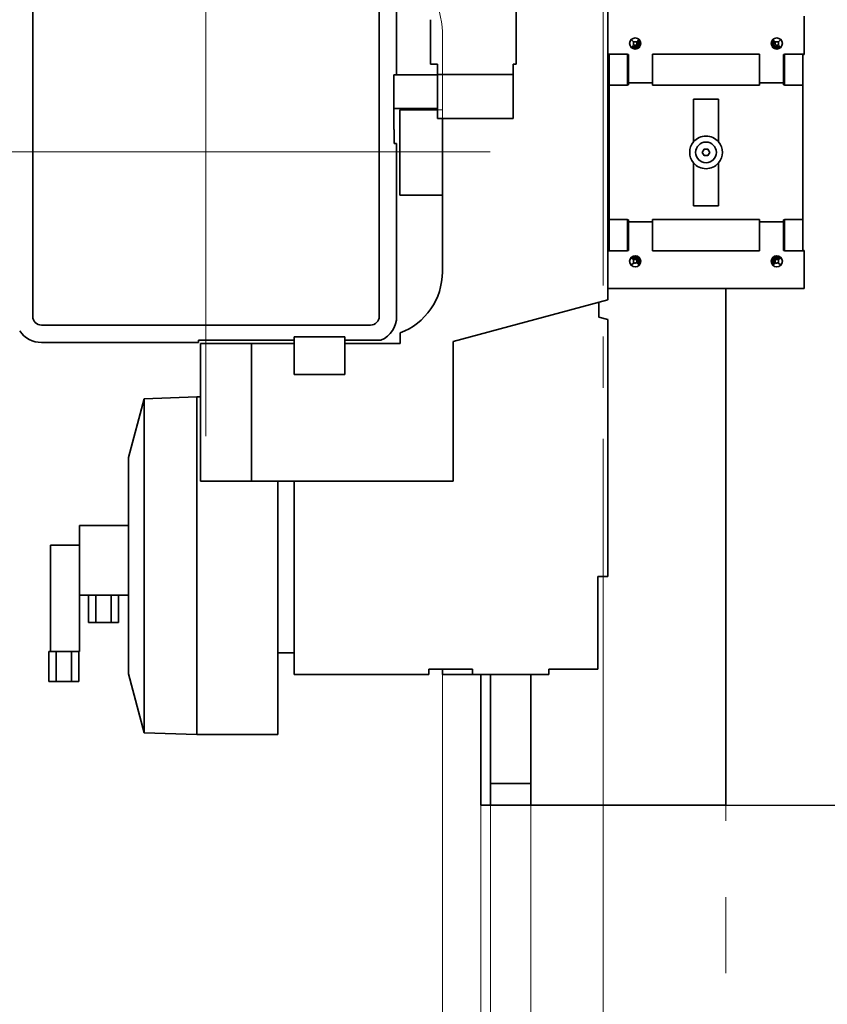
# Model space of a CAD drawing. Header units: millimetres. Extents: x 20 to 400, y 0 to 275.
# Tile 16 of 21: x 280 to 293, y 135 to 151. Entities that reach past the tile are written whole.
import ezdxf

# ---------------------------------------------------------------- set-up
doc = ezdxf.new("R2010")
doc.units = ezdxf.units.MM
for name, pattern in [('SLD-Durchgehend', [0]), ('SLD-Phantom', [12.7, 6.35, -1.27, 1.27, -1.27, 1.27, -1.27]), ('SLD-Punktstrich', [19.05, 15.24, -1.27, 1.27, -1.27])]:
    doc.linetypes.add(name, pattern=pattern)
doc.layers.add('KOPF', color=7, linetype='SLD-Durchgehend')
doc.styles.add('SLDTEXTSTYLE0', font='Gill Sans MT Pro Medium')
doc.dimstyles.new('SLDDIMSTYLE0', dxfattribs={"dimtxt": 1.924756, "dimasz": 2.5, "dimexe": 0, "dimexo": 0.0625, "dimgap": 0.481189, "dimtad": 1, "dimlfac": 55, "dimrnd": 1e-09, "dimzin": 12, "dimdsep": 46, "dimtxsty": 'SLDTEXTSTYLE0', "dimsah": 1, "dimcen": 0.09, "dimadec": 0, "dimazin": 3, "dimtfac": 1, "dimtofl": 0, "dimtmove": 0, "dimatfit": 3, "dimfxl": 1, "dimfrac": 2, "dimtolj": 1, "dimtzin": 12, "dimarcsym": 0})
doc.dimstyles.new('SLDDIMSTYLE2', dxfattribs={"dimtxt": 1.924756, "dimasz": 2.5, "dimexe": 0, "dimexo": 0.0625, "dimgap": 0.481189, "dimtad": 1, "dimdec": 1, "dimlfac": 55, "dimrnd": 1e-09, "dimzin": 12, "dimdsep": 46, "dimtxsty": 'SLDTEXTSTYLE0', "dimsah": 1, "dimcen": 0.09, "dimadec": 0, "dimazin": 3, "dimtfac": 1, "dimtofl": 0, "dimtmove": 0, "dimatfit": 3, "dimfxl": 1, "dimfrac": 2, "dimtolj": 1, "dimtzin": 12, "dimarcsym": 0})

# ---------------------------------------------------------------- blocks, each defined once
blk = doc.blocks.new('_D_14')
at = {"layer": 'KOPF', "color": 7}
for p, q in [((287.877, 138.24), (305.229, 138.24)), ((304.229, 138.24), (304.229, 116.422)), ((287.877, 116.422), (305.229, 116.422))]:
    blk.add_line(p, q, dxfattribs=at)
for points in [[(304.229, 138.24), (303.879, 135.74), (304.579, 135.74)], [(304.229, 116.422), (304.579, 118.922), (303.879, 118.922)]]:
    blk.add_solid(points, dxfattribs=at)
at = {"layer": 'KOPF', "color": 7, "char_height": 2.11667, "attachment_point": 1, "rotation": 90, "style": 'SLDTEXTSTYLE0'}
for s, insert in [('stroke = sz+az', (301.126, 118.872)), ('Hub, course,', (297.837, 120.014))]:
    blk.add_mtext(s, dxfattribs=dict(at, insert=insert))
blk = doc.blocks.new('_D_15')
at = {"layer": 'KOPF', "color": 7}
for p, q in [((272.618, 146.149), (272.618, 195.531)), ((289.758, 182.802), (289.758, 195.531)), ((272.618, 194.531), (289.758, 194.531))]:
    blk.add_line(p, q, dxfattribs=at)
for points in [[(272.618, 194.531), (275.118, 194.181), (275.118, 194.881)], [(289.758, 194.531), (287.258, 194.881), (287.258, 194.181)]]:
    blk.add_solid(points, dxfattribs=at)
at = {"layer": 'KOPF', "color": 7, "insert": (278.057, 197.634), "char_height": 2.1167, "attachment_point": 1, "style": 'SLDTEXTSTYLE0'}
blk.add_mtext('942.7', dxfattribs=at)
blk = doc.blocks.new('_D_16')
at = {"layer": 'KOPF', "color": 7}
for p, q in [((291.804, 180.422), (305.229, 180.422)), ((304.229, 138.24), (304.229, 180.422)), ((287.877, 138.24), (305.229, 138.24))]:
    blk.add_line(p, q, dxfattribs=at)
for points in [[(304.229, 180.422), (303.879, 177.922), (304.579, 177.922)], [(304.229, 138.24), (304.579, 140.74), (303.879, 140.74)]]:
    blk.add_solid(points, dxfattribs=at)
at = {"layer": 'KOPF', "color": 7, "insert": (301.126, 149.322), "char_height": 2.11667, "attachment_point": 1, "rotation": 90, "style": 'SLDTEXTSTYLE0'}
blk.add_mtext('Lz=C+sz+az+520', dxfattribs=at)

msp = doc.modelspace()

# ---------------------------------------------------------------- linework, layer by layer
at = {"color": 7, "linetype": 'SLD-Durchgehend', "lineweight": 35}
for p, q in [((280.23668, 151.89431), (280.23668, 146.4034)), ((286.01849, 146.4034), (286.01849, 151.89431)), ((286.3094, 150.43431), (286.3094, 151.89431)), ((288.30323, 150.8034), (288.30323, 151.59565)), ((289.83668, 146.67726), (289.83668, 151.62045)), ((293.1094, 150.78153), (293.1094, 151.41335)), ((286.87294, 151.3561), (286.87294, 150.8034)), ((290.2667, 150.98332), (290.22565, 151.02437)), ((290.23668, 150.90426), (290.2667, 150.93428)), ((290.34577, 151.01335), (290.31574, 150.98332)), ((290.31574, 150.93428), (290.34577, 150.90426)), ((290.34577, 151.01335), (290.34577, 150.90426)), ((292.63034, 150.98332), (292.60031, 151.01335)), ((292.60031, 150.90426), (292.60031, 151.01335)), ((292.60031, 150.90426), (292.63034, 150.93428)), ((292.72043, 151.02437), (292.67938, 150.98332)), ((292.67938, 150.93428), (292.7094, 150.90426)), ((286.87294, 150.61613), (286.87294, 150.8034)), ((288.30323, 150.8034), (288.30323, 150.61613)), ((290.16395, 150.78153), (289.83668, 150.78153)), ((289.83668, 150.77698), (289.85486, 150.77698)), ((289.85486, 150.77244), (289.83668, 150.77244)), ((289.85486, 150.77698), (289.85486, 150.26335)), ((290.16395, 150.77698), (290.16395, 150.78153)), ((290.16395, 150.77698), (290.18213, 150.77698)), ((290.16395, 150.77698), (290.16395, 150.26789)), ((290.18213, 150.29971), (290.18213, 150.77698)), ((290.34577, 150.90426), (290.23668, 150.90426)), ((290.36621, 150.90426), (290.34577, 150.90426)), ((290.35083, 150.89919), (290.34577, 150.90426)), ((290.34577, 150.90426), (290.34577, 150.88381)), ((290.34577, 150.88381), (290.35083, 150.89919)), ((290.35083, 150.89919), (290.36621, 150.90426)), ((292.36395, 150.78153), (290.58213, 150.78153)), ((290.58213, 150.29971), (290.58213, 150.78153)), ((292.36395, 150.29971), (292.36395, 150.78153)), ((292.60031, 150.90426), (292.57987, 150.90426)), ((292.57987, 150.90426), (292.59525, 150.89919)), ((292.60031, 150.90426), (292.59525, 150.89919)), ((292.59525, 150.89919), (292.60031, 150.88381)), ((292.60031, 150.88381), (292.60031, 150.90426)), ((292.7094, 150.90426), (292.60031, 150.90426)), ((292.76395, 150.29971), (292.76395, 150.77698)), ((292.78213, 150.77698), (292.76395, 150.77698)), ((292.78213, 150.77698), (292.78213, 150.78153)), ((292.78213, 150.78153), (293.1094, 150.78153)), ((292.78213, 150.77698), (292.78213, 150.26789)), ((293.09122, 150.77698), (293.1094, 150.77698)), ((293.09122, 150.77698), (293.09122, 150.26335)), ((293.1094, 150.78153), (293.1094, 150.77698)), ((286.99122, 150.61613), (286.87294, 150.61613)), ((286.99122, 150.43977), (286.99122, 150.61613)), ((288.30323, 150.61613), (288.25486, 150.61613)), ((288.25486, 150.61613), (288.25486, 150.43977)), ((286.3094, 150.43431), (286.26395, 150.43431)), ((286.26395, 150.43431), (286.26395, 149.52522)), ((286.99122, 150.43431), (286.3094, 150.43431)), ((286.99122, 150.43431), (286.99122, 150.43977)), ((286.99122, 150.43977), (288.25486, 150.43977)), ((286.99122, 149.87067), (286.99122, 150.43431)), ((288.25486, 150.43977), (288.25486, 150.25795)), ((288.25486, 149.70704), (288.25486, 150.25795)), ((289.85486, 150.26335), (289.85486, 148.01789)), ((290.16395, 150.26335), (289.85486, 150.26335)), ((290.16395, 150.26789), (290.18213, 150.26789)), ((290.16395, 150.26335), (290.16395, 150.26789)), ((290.58213, 150.29971), (290.18213, 150.29971)), ((290.18213, 150.26789), (290.18213, 150.29971)), ((290.58213, 150.26335), (290.58213, 150.29971)), ((292.36395, 150.26335), (290.58213, 150.26335)), ((292.76395, 150.29971), (292.36395, 150.29971)), ((292.36395, 150.26335), (292.36395, 150.29971)), ((292.76395, 150.29971), (292.76395, 150.26789)), ((292.78213, 150.26789), (292.76395, 150.26789)), ((292.78213, 150.26789), (292.78213, 150.26335)), ((292.78213, 150.26335), (293.09122, 150.26335)), ((293.09122, 148.01789), (293.09122, 150.26335)), ((291.26395, 150.03153), (291.68213, 150.03153)), ((291.26395, 149.31572), (291.26395, 150.03153)), ((291.68213, 150.03153), (291.68213, 149.31572)), ((286.26395, 149.87067), (286.99122, 149.87067)), ((286.99122, 149.85249), (286.36395, 149.85249)), ((286.36395, 149.85249), (286.36395, 148.42874)), ((286.99122, 149.87067), (286.99122, 149.70704)), ((286.99122, 149.70704), (288.25486, 149.70704)), ((287.07304, 147.14618), (287.07304, 149.70704)), ((286.26395, 149.52522), (286.26577, 149.52522)), ((286.26577, 149.52522), (286.26577, 149.28886)), ((286.26577, 149.28886), (286.3094, 149.28886)), ((286.3094, 146.4034), (286.3094, 149.28886)), ((291.44155, 149.19517), (291.41006, 149.14062)), ((291.41006, 149.14062), (291.44155, 149.08607)), ((291.50453, 149.19517), (291.44155, 149.19517)), ((291.53602, 149.14062), (291.50453, 149.19517)), ((291.50453, 149.08607), (291.53602, 149.14062)), ((291.26395, 148.24971), (291.26395, 148.96552)), ((291.44155, 149.08607), (291.50453, 149.08607)), ((291.68213, 148.96552), (291.68213, 148.24971)), ((286.36395, 148.42874), (287.07304, 148.42874)), ((291.68213, 148.24971), (291.26395, 148.24971)), ((289.85486, 148.01789), (290.16395, 148.01789)), ((289.85486, 148.01789), (289.85486, 147.50426)), ((290.16395, 148.01335), (290.16395, 148.01789)), ((290.16395, 148.01335), (290.18213, 148.01335)), ((290.16395, 148.01335), (290.16395, 147.50426)), ((290.18213, 147.98153), (290.18213, 148.01335)), ((290.18213, 147.50426), (290.18213, 147.98153)), ((290.18213, 147.98153), (290.58213, 147.98153)), ((290.58213, 148.01789), (292.36395, 148.01789)), ((290.58213, 147.98153), (290.58213, 148.01789)), ((290.58213, 147.49971), (290.58213, 147.98153)), ((292.36395, 147.98153), (292.36395, 148.01789)), ((292.36395, 147.98153), (292.76395, 147.98153)), ((292.36395, 147.49971), (292.36395, 147.98153)), ((292.78213, 148.01335), (292.76395, 148.01335)), ((292.76395, 148.01335), (292.76395, 147.98153)), ((292.76395, 147.50426), (292.76395, 147.98153)), ((293.09122, 148.01789), (292.78213, 148.01789)), ((292.78213, 148.01789), (292.78213, 148.01335)), ((292.78213, 148.01335), (292.78213, 147.50426)), ((293.09122, 148.01789), (293.09122, 147.50426)), ((289.83668, 147.5088), (289.85486, 147.5088)), ((289.85486, 147.50426), (289.83668, 147.50426)), ((290.16395, 147.49971), (289.83668, 147.49971)), ((290.16395, 147.49971), (290.16395, 147.50426)), ((290.16395, 147.50426), (290.18213, 147.50426)), ((292.36395, 147.49971), (290.58213, 147.49971)), ((292.78213, 147.50426), (292.76395, 147.50426)), ((292.78213, 147.49971), (292.78213, 147.50426)), ((292.78213, 147.49971), (293.1094, 147.49971)), ((293.1094, 147.50426), (293.09122, 147.50426)), ((293.1094, 147.50426), (293.1094, 147.49971)), ((293.1094, 146.86789), (293.1094, 147.49971)), ((290.22565, 147.25687), (290.2667, 147.29792)), ((290.2667, 147.34696), (290.23668, 147.37698)), ((290.23668, 147.37698), (290.34577, 147.37698)), ((290.34577, 147.37698), (290.31574, 147.34696)), ((290.31574, 147.29792), (290.34577, 147.26789)), ((290.35083, 147.38205), (290.34577, 147.39743)), ((290.34577, 147.39743), (290.34577, 147.37698)), ((290.34577, 147.37698), (290.35083, 147.38205)), ((290.34577, 147.37698), (290.36621, 147.37698)), ((290.34577, 147.37698), (290.34577, 147.26789)), ((290.36621, 147.37698), (290.35083, 147.38205)), ((292.59525, 147.38205), (292.57987, 147.37698)), ((292.57987, 147.37698), (292.60031, 147.37698)), ((292.60031, 147.39743), (292.59525, 147.38205)), ((292.59525, 147.38205), (292.60031, 147.37698)), ((292.60031, 147.37698), (292.60031, 147.39743)), ((292.60031, 147.37698), (292.7094, 147.37698)), ((292.60031, 147.26789), (292.60031, 147.37698)), ((292.63034, 147.34696), (292.60031, 147.37698)), ((292.60031, 147.26789), (292.63034, 147.29792)), ((292.7094, 147.37698), (292.67938, 147.34696)), ((292.67938, 147.29792), (292.72043, 147.25687)), ((289.83668, 146.86789), (293.1094, 146.86789)), ((291.80395, 146.86789), (291.80395, 138.23977)), ((289.83668, 146.67726), (287.25486, 145.98546)), ((289.68213, 146.38914), (289.68213, 146.63585)), ((289.83668, 146.34773), (289.68213, 146.38914)), ((289.83668, 146.34773), (289.83668, 142.05795)), ((280.38213, 146.25795), (285.87304, 146.25795)), ((284.59849, 146.0034), (283.00031, 146.0034)), ((283.00031, 146.0034), (283.00031, 145.96704)), ((285.44577, 146.05977), (284.59849, 146.05977)), ((284.59849, 146.05977), (284.59849, 146.0034)), ((284.59849, 146.0034), (284.59849, 145.43067)), ((285.44577, 146.0034), (285.44577, 146.05977)), ((286.04743, 146.0034), (285.44577, 146.0034)), ((285.44577, 145.43067), (285.44577, 146.0034)), ((286.36758, 145.94886), (286.36758, 146.12564)), ((287.25486, 145.98546), (287.25486, 143.64886)), ((280.38213, 145.96704), (283.00031, 145.96704)), ((283.03668, 145.94886), (283.03668, 143.64886)), ((283.88577, 145.94886), (283.03668, 145.94886)), ((283.88577, 143.64886), (283.88577, 145.94886)), ((283.88577, 145.94886), (284.59849, 145.94886)), ((285.44577, 145.94886), (286.36758, 145.94886)), ((284.59849, 145.43067), (285.44577, 145.43067)), ((282.09825, 145.02731), (281.83486, 144.04431)), ((282.97544, 145.05795), (282.09825, 145.02731)), ((282.09825, 142.23977), (282.09825, 145.02731)), ((283.03668, 145.05795), (282.97544, 145.05795)), ((282.97544, 142.23977), (282.97544, 145.05795)), ((281.83486, 142.23977), (281.83486, 144.04431)), ((283.03668, 143.64886), (283.88577, 143.64886)), ((287.25486, 143.64886), (283.88577, 143.64886)), ((284.32577, 142.23977), (284.32577, 143.64886)), ((284.59849, 140.42158), (284.59849, 143.64886)), ((281.01668, 141.74886), (281.01668, 142.91249)), ((281.01668, 142.91249), (281.83486, 142.91249)), ((280.53486, 140.80522), (280.53486, 142.58522)), ((280.53486, 142.58522), (281.01668, 142.58522)), ((281.83486, 140.43522), (281.83486, 142.23977)), ((282.09825, 139.45222), (282.09825, 142.23977)), ((282.97544, 139.42158), (282.97544, 142.23977)), ((284.32577, 139.42158), (284.32577, 142.23977)), ((289.83668, 142.05795), (289.66758, 142.05795)), ((289.66758, 142.05795), (289.66758, 140.51249)), ((281.01668, 141.74886), (281.83486, 141.74886)), ((281.01668, 140.80522), (281.01668, 141.74886)), ((281.16474, 141.29431), (281.16474, 141.74886)), ((281.29071, 141.29431), (281.29071, 141.74886)), ((281.54264, 141.29431), (281.54264, 141.74886)), ((281.66861, 141.29431), (281.66861, 141.74886)), ((281.29071, 141.29431), (281.16474, 141.29431)), ((281.54264, 141.29431), (281.29071, 141.29431)), ((281.66861, 141.29431), (281.54264, 141.29431)), ((280.50292, 140.30886), (280.50292, 140.80522)), ((280.53486, 140.80522), (280.50292, 140.80522)), ((280.53486, 140.80522), (281.01668, 140.80522)), ((280.62889, 140.30886), (280.62889, 140.80522)), ((280.88082, 140.30886), (280.88082, 140.80522)), ((281.00679, 140.30886), (281.00679, 140.80522)), ((284.32577, 140.78522), (284.59849, 140.78522)), ((281.83486, 140.43522), (282.09825, 139.45222)), ((286.8494, 140.42158), (284.59849, 140.42158)), ((287.57668, 140.51249), (286.8494, 140.51249)), ((286.8494, 140.51249), (286.8494, 140.42158)), ((287.07668, 140.51249), (287.07668, 140.42158)), ((287.07668, 140.42158), (287.57668, 140.42158)), ((287.57668, 140.42158), (287.57668, 140.51249)), ((288.8494, 140.42158), (287.57668, 140.42158)), ((287.71304, 140.42158), (287.71304, 138.23977)), ((287.87668, 140.42158), (287.87668, 138.6034)), ((288.5494, 140.42158), (288.5494, 138.6034)), ((289.66758, 140.51249), (288.8494, 140.51249)), ((288.8494, 140.51249), (288.8494, 140.42158)), ((280.62889, 140.30886), (280.50292, 140.30886)), ((280.88082, 140.30886), (280.62889, 140.30886)), ((281.00679, 140.30886), (280.88082, 140.30886)), ((282.09825, 139.45222), (282.97544, 139.42158)), ((282.97544, 139.42158), (284.32577, 139.42158)), ((287.87668, 138.6034), (287.87668, 138.23977)), ((287.87668, 138.6034), (288.5494, 138.6034)), ((288.5494, 138.6034), (288.5494, 138.23977)), ((287.71304, 138.23977), (287.87668, 138.23977)), ((287.87668, 138.23977), (288.5494, 138.23977)), ((288.5494, 138.23977), (291.80395, 138.23977))]:
    msp.add_line(p, q, dxfattribs=at)
at = {"color": 7, "linetype": 'SLD-Phantom', "lineweight": 18}
for p, q in [((289.83668, 146.67726), (289.83668, 151.62045)), ((293.1094, 150.78153), (293.1094, 151.41335)), ((287.07304, 147.14618), (287.07304, 151.15153)), ((290.2667, 150.98332), (290.22565, 151.02437)), ((290.23668, 150.90426), (290.2667, 150.93428)), ((290.34577, 151.01335), (290.31574, 150.98332)), ((290.31574, 150.93428), (290.34577, 150.90426)), ((290.34577, 151.01335), (290.34577, 150.90426)), ((292.63034, 150.98332), (292.60031, 151.01335)), ((292.60031, 150.90426), (292.60031, 151.01335)), ((292.60031, 150.90426), (292.63034, 150.93428)), ((292.72043, 151.02437), (292.67938, 150.98332)), ((292.67938, 150.93428), (292.7094, 150.90426)), ((290.16395, 150.78153), (289.83668, 150.78153)), ((289.83668, 150.77698), (289.85486, 150.77698)), ((289.85486, 150.77244), (289.83668, 150.77244)), ((289.85486, 150.77698), (289.85486, 150.26335)), ((290.16395, 150.77698), (290.16395, 150.78153)), ((290.16395, 150.77698), (290.18213, 150.77698)), ((290.16395, 150.77698), (290.16395, 150.26789)), ((290.18213, 150.29971), (290.18213, 150.77698)), ((290.34577, 150.90426), (290.23668, 150.90426)), ((290.34577, 150.90426), (290.34577, 150.88381)), ((290.36621, 150.90426), (290.34577, 150.90426)), ((290.35083, 150.89919), (290.34577, 150.90426)), ((290.34577, 150.88381), (290.35083, 150.89919)), ((290.35083, 150.89919), (290.36621, 150.90426)), ((290.58213, 150.29971), (290.58213, 150.78153)), ((292.36395, 150.78153), (290.58213, 150.78153)), ((292.36395, 150.29971), (292.36395, 150.78153)), ((292.57987, 150.90426), (292.59525, 150.89919)), ((292.60031, 150.90426), (292.57987, 150.90426)), ((292.60031, 150.90426), (292.59525, 150.89919)), ((292.59525, 150.89919), (292.60031, 150.88381)), ((292.60031, 150.88381), (292.60031, 150.90426)), ((292.7094, 150.90426), (292.60031, 150.90426)), ((292.78213, 150.77698), (292.76395, 150.77698)), ((292.76395, 150.29971), (292.76395, 150.77698)), ((292.78213, 150.78153), (293.1094, 150.78153)), ((292.78213, 150.77698), (292.78213, 150.78153)), ((292.78213, 150.77698), (292.78213, 150.26789)), ((293.09122, 150.77698), (293.1094, 150.77698)), ((293.09122, 150.77698), (293.09122, 150.26335)), ((293.1094, 150.78153), (293.1094, 150.77698)), ((290.16395, 150.26335), (289.85486, 150.26335)), ((289.85486, 150.26335), (289.85486, 148.01789)), ((290.16395, 150.26789), (290.18213, 150.26789)), ((290.16395, 150.26335), (290.16395, 150.26789)), ((290.58213, 150.29971), (290.18213, 150.29971)), ((290.18213, 150.26789), (290.18213, 150.29971)), ((290.58213, 150.26335), (290.58213, 150.29971)), ((292.36395, 150.26335), (290.58213, 150.26335)), ((292.76395, 150.29971), (292.36395, 150.29971)), ((292.36395, 150.26335), (292.36395, 150.29971)), ((292.76395, 150.29971), (292.76395, 150.26789)), ((292.78213, 150.26789), (292.76395, 150.26789)), ((292.78213, 150.26789), (292.78213, 150.26335)), ((292.78213, 150.26335), (293.09122, 150.26335)), ((293.09122, 148.01789), (293.09122, 150.26335)), ((291.26395, 150.03153), (291.68213, 150.03153)), ((291.26395, 149.31572), (291.26395, 150.03153)), ((291.68213, 150.03153), (291.68213, 149.31572)), ((287.07304, 149.85249), (286.36395, 149.85249)), ((286.36395, 149.85249), (286.36395, 148.42874)), ((291.44155, 149.19517), (291.41006, 149.14062)), ((291.41006, 149.14062), (291.44155, 149.08607)), ((291.50453, 149.19517), (291.44155, 149.19517)), ((291.53602, 149.14062), (291.50453, 149.19517)), ((291.50453, 149.08607), (291.53602, 149.14062)), ((291.26395, 148.24971), (291.26395, 148.96552)), ((291.44155, 149.08607), (291.50453, 149.08607)), ((291.68213, 148.96552), (291.68213, 148.24971)), ((286.36395, 148.42874), (287.07304, 148.42874)), ((291.68213, 148.24971), (291.26395, 148.24971)), ((289.85486, 148.01789), (290.16395, 148.01789)), ((289.85486, 148.01789), (289.85486, 147.50426)), ((290.16395, 148.01335), (290.16395, 148.01789)), ((290.16395, 148.01335), (290.18213, 148.01335)), ((290.16395, 148.01335), (290.16395, 147.50426)), ((290.18213, 147.98153), (290.18213, 148.01335)), ((290.18213, 147.98153), (290.58213, 147.98153)), ((290.18213, 147.50426), (290.18213, 147.98153)), ((290.58213, 148.01789), (292.36395, 148.01789)), ((290.58213, 147.98153), (290.58213, 148.01789)), ((290.58213, 147.49971), (290.58213, 147.98153)), ((292.36395, 147.98153), (292.36395, 148.01789)), ((292.36395, 147.49971), (292.36395, 147.98153)), ((292.36395, 147.98153), (292.76395, 147.98153)), ((292.78213, 148.01335), (292.76395, 148.01335)), ((292.76395, 148.01335), (292.76395, 147.98153)), ((292.76395, 147.50426), (292.76395, 147.98153)), ((293.09122, 148.01789), (292.78213, 148.01789)), ((292.78213, 148.01789), (292.78213, 148.01335)), ((292.78213, 148.01335), (292.78213, 147.50426)), ((293.09122, 148.01789), (293.09122, 147.50426)), ((289.83668, 147.5088), (289.85486, 147.5088)), ((289.85486, 147.50426), (289.83668, 147.50426)), ((290.16395, 147.49971), (289.83668, 147.49971)), ((290.16395, 147.49971), (290.16395, 147.50426)), ((290.16395, 147.50426), (290.18213, 147.50426)), ((292.36395, 147.49971), (290.58213, 147.49971)), ((292.78213, 147.50426), (292.76395, 147.50426)), ((292.78213, 147.49971), (292.78213, 147.50426)), ((292.78213, 147.49971), (293.1094, 147.49971)), ((293.1094, 147.50426), (293.09122, 147.50426)), ((293.1094, 147.50426), (293.1094, 147.49971)), ((293.1094, 146.86789), (293.1094, 147.49971)), ((290.22565, 147.25687), (290.2667, 147.29792)), ((290.2667, 147.34696), (290.23668, 147.37698)), ((290.23668, 147.37698), (290.34577, 147.37698)), ((290.34577, 147.37698), (290.31574, 147.34696)), ((290.31574, 147.29792), (290.34577, 147.26789)), ((290.35083, 147.38205), (290.34577, 147.39743)), ((290.34577, 147.39743), (290.34577, 147.37698)), ((290.34577, 147.37698), (290.35083, 147.38205)), ((290.34577, 147.37698), (290.36621, 147.37698)), ((290.34577, 147.37698), (290.34577, 147.26789)), ((290.36621, 147.37698), (290.35083, 147.38205)), ((292.59525, 147.38205), (292.57987, 147.37698)), ((292.57987, 147.37698), (292.60031, 147.37698)), ((292.60031, 147.39743), (292.59525, 147.38205)), ((292.59525, 147.38205), (292.60031, 147.37698)), ((292.60031, 147.37698), (292.60031, 147.39743)), ((292.60031, 147.37698), (292.7094, 147.37698)), ((292.60031, 147.26789), (292.60031, 147.37698)), ((292.63034, 147.34696), (292.60031, 147.37698)), ((292.60031, 147.26789), (292.63034, 147.29792)), ((292.7094, 147.37698), (292.67938, 147.34696)), ((292.67938, 147.29792), (292.72043, 147.25687)), ((289.83668, 146.86789), (293.1094, 146.86789)), ((291.80395, 146.86789), (291.80395, 116.42158)), ((289.83668, 146.67726), (287.25486, 145.98546)), ((289.68213, 146.38914), (289.68213, 146.63585)), ((289.83668, 146.34773), (289.68213, 146.38914)), ((289.83668, 146.34773), (289.83668, 142.05795)), ((286.36758, 145.94886), (286.36758, 146.12564)), ((287.25486, 145.98546), (287.25486, 143.64886)), ((283.03668, 145.94886), (283.03668, 143.64886)), ((283.88577, 145.94886), (283.03668, 145.94886)), ((283.88577, 143.64886), (283.88577, 145.94886)), ((283.88577, 145.94886), (284.59849, 145.94886)), ((284.59849, 145.94886), (284.59849, 145.43067)), ((285.44577, 145.43067), (285.44577, 145.94886)), ((285.44577, 145.94886), (286.36758, 145.94886)), ((284.59849, 145.43067), (285.44577, 145.43067)), ((282.09825, 145.02731), (281.83486, 144.04431)), ((282.97544, 145.05795), (282.09825, 145.02731)), ((282.09825, 142.23977), (282.09825, 145.02731)), ((283.03668, 145.05795), (282.97544, 145.05795)), ((282.97544, 142.23977), (282.97544, 145.05795)), ((281.83486, 142.23977), (281.83486, 144.04431)), ((283.03668, 143.64886), (283.88577, 143.64886)), ((287.25486, 143.64886), (283.88577, 143.64886)), ((284.32577, 142.23977), (284.32577, 143.64886)), ((284.59849, 140.42158), (284.59849, 143.64886)), ((281.01668, 142.91249), (281.83486, 142.91249)), ((281.01668, 141.74886), (281.01668, 142.91249)), ((280.53486, 140.80522), (280.53486, 142.58522)), ((280.53486, 142.58522), (281.01668, 142.58522)), ((281.83486, 140.43522), (281.83486, 142.23977)), ((282.09825, 139.45222), (282.09825, 142.23977)), ((282.97544, 139.42158), (282.97544, 142.23977)), ((284.32577, 139.42158), (284.32577, 142.23977)), ((289.83668, 142.05795), (289.66758, 142.05795)), ((289.66758, 142.05795), (289.66758, 140.51249)), ((281.01668, 141.74886), (281.83486, 141.74886)), ((281.01668, 140.80522), (281.01668, 141.74886)), ((281.16474, 141.29431), (281.16474, 141.74886)), ((281.29071, 141.29431), (281.29071, 141.74886)), ((281.54264, 141.29431), (281.54264, 141.74886)), ((281.66861, 141.29431), (281.66861, 141.74886)), ((281.29071, 141.29431), (281.16474, 141.29431)), ((281.54264, 141.29431), (281.29071, 141.29431)), ((281.66861, 141.29431), (281.54264, 141.29431)), ((280.50292, 140.30886), (280.50292, 140.80522)), ((280.53486, 140.80522), (280.50292, 140.80522)), ((280.53486, 140.80522), (281.01668, 140.80522)), ((280.62889, 140.30886), (280.62889, 140.80522)), ((280.88082, 140.30886), (280.88082, 140.80522)), ((281.00679, 140.30886), (281.00679, 140.80522)), ((284.32577, 140.78522), (284.59849, 140.78522)), ((281.83486, 140.43522), (282.09825, 139.45222)), ((286.8494, 140.42158), (284.59849, 140.42158)), ((287.57668, 140.51249), (286.8494, 140.51249)), ((286.8494, 140.51249), (286.8494, 140.42158)), ((287.07668, 140.51249), (287.07668, 118.6034)), ((287.57668, 140.42158), (287.57668, 140.51249)), ((288.8494, 140.42158), (287.57668, 140.42158)), ((287.71304, 140.42158), (287.71304, 116.42158)), ((287.87668, 140.42158), (287.87668, 116.78522)), ((288.5494, 140.42158), (288.5494, 116.78522)), ((289.66758, 140.51249), (288.8494, 140.51249)), ((288.8494, 140.51249), (288.8494, 140.42158)), ((280.62889, 140.30886), (280.50292, 140.30886)), ((280.88082, 140.30886), (280.62889, 140.30886)), ((281.00679, 140.30886), (280.88082, 140.30886)), ((282.09825, 139.45222), (282.97544, 139.42158)), ((282.97544, 139.42158), (284.32577, 139.42158))]:
    msp.add_line(p, q, dxfattribs=at)
at = {"color": 7, "linetype": 'SLD-Durchgehend', "lineweight": 35}
for centre, radius in [((290.29122, 150.9588), 0.09273), ((292.65486, 150.9588), 0.09273), ((291.47304, 149.14062), 0.17273), ((290.29122, 147.32244), 0.09273), ((292.65486, 147.32244), 0.09273)]:
    msp.add_circle(centre, radius, dxfattribs=at)
at = {"color": 7, "linetype": 'SLD-Phantom', "lineweight": 18}
for centre, radius in [((290.29122, 150.9588), 0.09273), ((292.65486, 150.9588), 0.09273), ((291.47304, 149.14062), 0.17273), ((290.29122, 147.32244), 0.09273), ((292.65486, 147.32244), 0.09273)]:
    msp.add_circle(centre, radius, dxfattribs=at)
for centre, radius, start, end in [((285.98213, 151.15153), 1.09091, 0, 69.308667), ((291.47304, 149.14062), 0.27273, 140.055495, 219.944505), ((291.47304, 149.14062), 0.27273, 39.944505, 140.055495), ((291.47304, 149.14062), 0.27273, 320.055495, 39.944505), ((291.47304, 149.14062), 0.27273, 219.944505, 320.055495), ((285.98213, 147.14618), 1.09091, 290.691333, 0)]:
    msp.add_arc(centre, radius, start, end, dxfattribs=at)
at = {"color": 7, "linetype": 'SLD-Durchgehend', "lineweight": 35}
for centre, radius, start, end in [((291.47304, 149.14062), 0.27273, 140.055495, 219.944505), ((291.47304, 149.14062), 0.27273, 39.944505, 140.055495), ((291.47304, 149.14062), 0.27273, 320.055495, 39.944505), ((291.47304, 149.14062), 0.27273, 219.944505, 320.055495), ((285.98213, 147.14618), 1.09091, 290.691333, 0), ((280.38213, 146.4034), 0.14545, 180, 270), ((285.87304, 146.4034), 0.14545, 270, 0), ((285.87304, 146.4034), 0.43636, 293.556464, 0), ((280.38213, 146.4034), 0.43636, 213.55731, 270)]:
    msp.add_arc(centre, radius, start, end, dxfattribs=at)
for points, knots in [([(290.2667, 150.93428), (290.26616, 150.93587), (290.26366, 150.94319), (290.26105, 150.95741), (290.26314, 150.97271), (290.26589, 150.98091), (290.2667, 150.98332)], [0, 0, 0, 0, 0.10232089, 0.47295182, 0.84501059, 1, 1, 1, 1]), ([(290.2667, 150.98332), (290.26829, 150.98386), (290.27561, 150.98637), (290.28983, 150.98898), (290.30513, 150.98688), (290.31333, 150.98413), (290.31574, 150.98332)], [0, 0, 0, 0, 0.102320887, 0.472951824, 0.845010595, 1, 1, 1, 1]), ([(290.31574, 150.93428), (290.312, 150.93307), (290.30264, 150.93003), (290.28616, 150.92891), (290.27359, 150.93188), (290.26738, 150.93405), (290.2667, 150.93428)], [0, 0, 0, 0, 0.2383335, 0.59742731, 0.95597878, 1, 1, 1, 1]), ([(290.31574, 150.98332), (290.31695, 150.97958), (290.31999, 150.97022), (290.32112, 150.95374), (290.31814, 150.94117), (290.31598, 150.93496), (290.31574, 150.93428)], [0, 0, 0, 0, 0.2383335, 0.59742731, 0.95597878, 1, 1, 1, 1]), ([(290.35679, 150.99392), (290.3554, 150.99628), (290.3517, 151.00253), (290.34805, 151.00919), (290.34577, 151.01335)], [0, 0, 0, 0, 0.37634964, 1, 1, 1, 1]), ([(290.34577, 150.90426), (290.34924, 150.91057), (290.3529, 150.91721), (290.35661, 150.92338), (290.35679, 150.92368)], [0, 0, 0, 0, 0.9507189, 1, 1, 1, 1]), ([(290.35679, 150.99392), (290.35813, 150.99628), (290.3617, 151.00253), (290.36448, 151.00919), (290.36621, 151.01335)], [0, 0, 0, 0, 0.37634964, 1, 1, 1, 1]), ([(290.35679, 150.92368), (290.35782, 150.93028), (290.36123, 150.95199), (290.35995, 150.97625), (290.35703, 150.99258), (290.35679, 150.99392)], [0, 0, 0, 0, 0.2862435, 0.94118796, 1, 1, 1, 1]), ([(290.36621, 150.90426), (290.36428, 150.90885), (290.36149, 150.91551), (290.3579, 150.92175), (290.35679, 150.92368)], [0, 0, 0, 0, 0.69036772, 1, 1, 1, 1]), ([(292.57987, 151.01335), (292.58201, 151.00828), (292.58481, 151.00162), (292.58843, 150.9954), (292.58929, 150.99392)], [0, 0, 0, 0, 0.76177759, 1, 1, 1, 1]), ([(292.58929, 150.92368), (292.5864, 150.91832), (292.58298, 150.91198), (292.58029, 150.90529), (292.57987, 150.90426)], [0, 0, 0, 0, 0.84488588, 1, 1, 1, 1]), ([(292.58929, 150.99392), (292.58825, 150.98732), (292.58485, 150.96561), (292.58612, 150.94135), (292.58905, 150.92502), (292.58929, 150.92368)], [0, 0, 0, 0, 0.2862435, 0.94118796, 1, 1, 1, 1]), ([(292.60031, 151.01335), (292.59683, 151.00703), (292.59318, 151.00039), (292.58947, 150.99423), (292.58929, 150.99392)], [0, 0, 0, 0, 0.9507189, 1, 1, 1, 1]), ([(292.58929, 150.92368), (292.59068, 150.92133), (292.59437, 150.91508), (292.59803, 150.90841), (292.60031, 150.90426)], [0, 0, 0, 0, 0.37634964, 1, 1, 1, 1]), ([(292.63034, 150.93428), (292.62913, 150.93802), (292.62609, 150.94738), (292.62496, 150.96386), (292.62793, 150.97643), (292.6301, 150.98264), (292.63034, 150.98332)], [0, 0, 0, 0, 0.2383335, 0.59742731, 0.95597878, 1, 1, 1, 1]), ([(292.63034, 150.98332), (292.63192, 150.98386), (292.63925, 150.98637), (292.65347, 150.98898), (292.66877, 150.98688), (292.67697, 150.98413), (292.67938, 150.98332)], [0, 0, 0, 0, 0.10232089, 0.47295182, 0.84501059, 1, 1, 1, 1]), ([(292.67938, 150.93428), (292.67564, 150.93307), (292.66627, 150.93003), (292.6498, 150.92891), (292.63723, 150.93188), (292.63102, 150.93405), (292.63034, 150.93428)], [0, 0, 0, 0, 0.2383335, 0.59742731, 0.95597878, 1, 1, 1, 1]), ([(292.67938, 150.98332), (292.67992, 150.98174), (292.68242, 150.97441), (292.68503, 150.96019), (292.68293, 150.94489), (292.68018, 150.93669), (292.67938, 150.93428)], [0, 0, 0, 0, 0.10232089, 0.47295182, 0.84501059, 1, 1, 1, 1]), ([(290.2561, 150.89323), (290.25375, 150.89462), (290.2475, 150.89832), (290.24083, 150.90197), (290.23668, 150.90426)], [0, 0, 0, 0, 0.37634964, 1, 1, 1, 1]), ([(290.23668, 150.88381), (290.24175, 150.88595), (290.2484, 150.88876), (290.25462, 150.89237), (290.2561, 150.89323)], [0, 0, 0, 0, 0.76177759, 1, 1, 1, 1]), ([(290.2561, 150.89323), (290.26275, 150.89219), (290.28452, 150.88878), (290.30878, 150.89008), (290.32505, 150.893), (290.32634, 150.89323)], [0, 0, 0, 0, 0.28844127, 0.94353931, 1, 1, 1, 1]), ([(290.34577, 150.90426), (290.33945, 150.90078), (290.33281, 150.89712), (290.32665, 150.89342), (290.32634, 150.89323)], [0, 0, 0, 0, 0.9507189, 1, 1, 1, 1]), ([(290.32634, 150.89323), (290.3311, 150.89064), (290.33743, 150.88719), (290.34411, 150.88448), (290.34577, 150.88381)], [0, 0, 0, 0, 0.752210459, 1, 1, 1, 1]), ([(292.61973, 150.89323), (292.61738, 150.89462), (292.61113, 150.89832), (292.60447, 150.90197), (292.60031, 150.90426)], [0, 0, 0, 0, 0.37634964, 1, 1, 1, 1]), ([(292.60031, 150.88381), (292.60494, 150.88576), (292.6116, 150.88855), (292.61784, 150.89214), (292.61973, 150.89323)], [0, 0, 0, 0, 0.69556505, 1, 1, 1, 1]), ([(292.61973, 150.89323), (292.62639, 150.89219), (292.64815, 150.88878), (292.67242, 150.89008), (292.68869, 150.893), (292.68998, 150.89323)], [0, 0, 0, 0, 0.28844127, 0.94353931, 1, 1, 1, 1]), ([(292.7094, 150.90426), (292.70309, 150.90078), (292.69645, 150.89712), (292.69028, 150.89342), (292.68998, 150.89323)], [0, 0, 0, 0, 0.9507189, 1, 1, 1, 1]), ([(292.68998, 150.89323), (292.69233, 150.89189), (292.69858, 150.88832), (292.70525, 150.88555), (292.7094, 150.88381)], [0, 0, 0, 0, 0.37634964, 1, 1, 1, 1]), ([(290.2561, 147.38801), (290.25375, 147.38935), (290.2475, 147.39292), (290.24083, 147.39569), (290.23668, 147.39743)], [0, 0, 0, 0, 0.37634964, 1, 1, 1, 1]), ([(290.23668, 147.37698), (290.24299, 147.38046), (290.24963, 147.38412), (290.25579, 147.38782), (290.2561, 147.38801)], [0, 0, 0, 0, 0.9507189, 1, 1, 1, 1]), ([(290.32634, 147.38801), (290.31969, 147.38905), (290.29792, 147.39246), (290.27366, 147.39116), (290.25739, 147.38824), (290.2561, 147.38801)], [0, 0, 0, 0, 0.28844127, 0.94353931, 1, 1, 1, 1]), ([(290.2667, 147.29792), (290.26616, 147.2995), (290.26366, 147.30683), (290.26105, 147.32105), (290.26314, 147.33635), (290.26589, 147.34455), (290.2667, 147.34696)], [0, 0, 0, 0, 0.102320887, 0.472951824, 0.845010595, 1, 1, 1, 1]), ([(290.2667, 147.34696), (290.27044, 147.34817), (290.2798, 147.35121), (290.29628, 147.35233), (290.30885, 147.34936), (290.31506, 147.34719), (290.31574, 147.34696)], [0, 0, 0, 0, 0.2383335, 0.59742731, 0.95597878, 1, 1, 1, 1]), ([(290.31574, 147.29792), (290.31415, 147.29738), (290.30683, 147.29487), (290.29261, 147.29226), (290.27731, 147.29436), (290.26911, 147.29711), (290.2667, 147.29792)], [0, 0, 0, 0, 0.10232089, 0.47295182, 0.84501059, 1, 1, 1, 1]), ([(290.31574, 147.34696), (290.31695, 147.34322), (290.31999, 147.33385), (290.32112, 147.31738), (290.31814, 147.30481), (290.31598, 147.2986), (290.31574, 147.29792)], [0, 0, 0, 0, 0.2383335, 0.59742731, 0.95597878, 1, 1, 1, 1]), ([(290.34577, 147.39743), (290.34113, 147.39548), (290.33447, 147.39269), (290.32824, 147.3891), (290.32634, 147.38801)], [0, 0, 0, 0, 0.69556505, 1, 1, 1, 1]), ([(290.32634, 147.38801), (290.3287, 147.38662), (290.33495, 147.38292), (290.34161, 147.37926), (290.34577, 147.37698)], [0, 0, 0, 0, 0.37634964, 1, 1, 1, 1]), ([(290.35679, 147.35756), (290.3554, 147.35991), (290.3517, 147.36616), (290.34805, 147.37283), (290.34577, 147.37698)], [0, 0, 0, 0, 0.376349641, 1, 1, 1, 1]), ([(290.35679, 147.35756), (290.35968, 147.36292), (290.3631, 147.36926), (290.36579, 147.37595), (290.36621, 147.37698)], [0, 0, 0, 0, 0.84488588, 1, 1, 1, 1]), ([(290.35679, 147.28732), (290.35782, 147.29392), (290.36123, 147.31563), (290.35995, 147.33989), (290.35703, 147.35622), (290.35679, 147.35756)], [0, 0, 0, 0, 0.2862435, 0.94118796, 1, 1, 1, 1]), ([(292.57987, 147.37698), (292.5818, 147.37239), (292.58459, 147.36573), (292.58818, 147.35949), (292.58929, 147.35756)], [0, 0, 0, 0, 0.69036772, 1, 1, 1, 1]), ([(292.58929, 147.35756), (292.58825, 147.35096), (292.58485, 147.32925), (292.58612, 147.30498), (292.58905, 147.28866), (292.58929, 147.28732)], [0, 0, 0, 0, 0.2862435, 0.94118796, 1, 1, 1, 1]), ([(292.60031, 147.37698), (292.59683, 147.37067), (292.59318, 147.36403), (292.58947, 147.35786), (292.58929, 147.35756)], [0, 0, 0, 0, 0.9507189, 1, 1, 1, 1]), ([(292.61973, 147.38801), (292.61498, 147.3906), (292.60865, 147.39405), (292.60197, 147.39675), (292.60031, 147.39743)], [0, 0, 0, 0, 0.75221046, 1, 1, 1, 1]), ([(292.60031, 147.37698), (292.60663, 147.38046), (292.61327, 147.38412), (292.61943, 147.38782), (292.61973, 147.38801)], [0, 0, 0, 0, 0.9507189, 1, 1, 1, 1]), ([(292.68998, 147.38801), (292.68333, 147.38905), (292.66156, 147.39246), (292.6373, 147.39116), (292.62103, 147.38824), (292.61973, 147.38801)], [0, 0, 0, 0, 0.28844127, 0.94353931, 1, 1, 1, 1]), ([(292.63034, 147.29792), (292.62913, 147.30166), (292.62609, 147.31102), (292.62496, 147.3275), (292.62793, 147.34007), (292.6301, 147.34628), (292.63034, 147.34696)], [0, 0, 0, 0, 0.2383335, 0.59742731, 0.95597878, 1, 1, 1, 1]), ([(292.63034, 147.34696), (292.63407, 147.34817), (292.64344, 147.35121), (292.65992, 147.35233), (292.67249, 147.34936), (292.6787, 147.34719), (292.67938, 147.34696)], [0, 0, 0, 0, 0.2383335, 0.59742731, 0.95597878, 1, 1, 1, 1]), ([(292.67938, 147.29792), (292.67779, 147.29738), (292.67047, 147.29487), (292.65625, 147.29226), (292.64095, 147.29436), (292.63275, 147.29711), (292.63034, 147.29792)], [0, 0, 0, 0, 0.10232089, 0.47295182, 0.84501059, 1, 1, 1, 1]), ([(292.67938, 147.34696), (292.67992, 147.34537), (292.68242, 147.33805), (292.68503, 147.32383), (292.68293, 147.30853), (292.68018, 147.30033), (292.67938, 147.29792)], [0, 0, 0, 0, 0.102320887, 0.472951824, 0.845010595, 1, 1, 1, 1]), ([(292.7094, 147.39743), (292.70433, 147.39529), (292.69768, 147.39248), (292.69146, 147.38887), (292.68998, 147.38801)], [0, 0, 0, 0, 0.76177759, 1, 1, 1, 1]), ([(292.68998, 147.38801), (292.69233, 147.38662), (292.69858, 147.38292), (292.70525, 147.37926), (292.7094, 147.37698)], [0, 0, 0, 0, 0.37634964, 1, 1, 1, 1]), ([(290.34577, 147.26789), (290.34924, 147.27421), (290.3529, 147.28085), (290.35661, 147.28701), (290.35679, 147.28732)], [0, 0, 0, 0, 0.9507189, 1, 1, 1, 1]), ([(290.36621, 147.26789), (290.36407, 147.27296), (290.36127, 147.27962), (290.35765, 147.28583), (290.35679, 147.28732)], [0, 0, 0, 0, 0.76177759, 1, 1, 1, 1]), ([(292.58929, 147.28732), (292.58795, 147.28496), (292.58438, 147.27871), (292.5816, 147.27205), (292.57987, 147.26789)], [0, 0, 0, 0, 0.37634964, 1, 1, 1, 1]), ([(292.58929, 147.28732), (292.59068, 147.28496), (292.59437, 147.27871), (292.59803, 147.27205), (292.60031, 147.26789)], [0, 0, 0, 0, 0.376349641, 1, 1, 1, 1])]:
    msp.add_open_spline(points, degree=3, knots=knots, dxfattribs=at)
at = {"color": 7, "linetype": 'SLD-Phantom', "lineweight": 18}
for points, knots in [([(290.2667, 150.93428), (290.26616, 150.93587), (290.26366, 150.94319), (290.26105, 150.95741), (290.26314, 150.97271), (290.26589, 150.98091), (290.2667, 150.98332)], [0, 0, 0, 0, 0.10232089, 0.47295182, 0.84501059, 1, 1, 1, 1]), ([(290.2667, 150.98332), (290.26829, 150.98386), (290.27561, 150.98637), (290.28983, 150.98898), (290.30513, 150.98688), (290.31333, 150.98413), (290.31574, 150.98332)], [0, 0, 0, 0, 0.102320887, 0.472951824, 0.845010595, 1, 1, 1, 1]), ([(290.31574, 150.93428), (290.312, 150.93307), (290.30264, 150.93003), (290.28616, 150.92891), (290.27359, 150.93188), (290.26738, 150.93405), (290.2667, 150.93428)], [0, 0, 0, 0, 0.2383335, 0.59742731, 0.95597878, 1, 1, 1, 1]), ([(290.31574, 150.98332), (290.31695, 150.97958), (290.31999, 150.97022), (290.32112, 150.95374), (290.31814, 150.94117), (290.31598, 150.93496), (290.31574, 150.93428)], [0, 0, 0, 0, 0.2383335, 0.59742731, 0.95597878, 1, 1, 1, 1]), ([(290.35679, 150.99392), (290.3554, 150.99628), (290.3517, 151.00253), (290.34805, 151.00919), (290.34577, 151.01335)], [0, 0, 0, 0, 0.37634964, 1, 1, 1, 1]), ([(290.34577, 150.90426), (290.34924, 150.91057), (290.3529, 150.91721), (290.35661, 150.92338), (290.35679, 150.92368)], [0, 0, 0, 0, 0.9507189, 1, 1, 1, 1]), ([(290.35679, 150.99392), (290.35813, 150.99628), (290.3617, 151.00253), (290.36448, 151.00919), (290.36621, 151.01335)], [0, 0, 0, 0, 0.37634964, 1, 1, 1, 1]), ([(290.35679, 150.92368), (290.35782, 150.93028), (290.36123, 150.95199), (290.35995, 150.97625), (290.35703, 150.99258), (290.35679, 150.99392)], [0, 0, 0, 0, 0.2862435, 0.94118796, 1, 1, 1, 1]), ([(290.36621, 150.90426), (290.36428, 150.90885), (290.36149, 150.91551), (290.3579, 150.92175), (290.35679, 150.92368)], [0, 0, 0, 0, 0.69036772, 1, 1, 1, 1]), ([(292.57987, 151.01335), (292.58201, 151.00828), (292.58481, 151.00162), (292.58843, 150.9954), (292.58929, 150.99392)], [0, 0, 0, 0, 0.76177759, 1, 1, 1, 1]), ([(292.58929, 150.92368), (292.5864, 150.91832), (292.58298, 150.91198), (292.58029, 150.90529), (292.57987, 150.90426)], [0, 0, 0, 0, 0.84488588, 1, 1, 1, 1]), ([(292.58929, 150.99392), (292.58825, 150.98732), (292.58485, 150.96561), (292.58612, 150.94135), (292.58905, 150.92502), (292.58929, 150.92368)], [0, 0, 0, 0, 0.2862435, 0.94118796, 1, 1, 1, 1]), ([(292.60031, 151.01335), (292.59683, 151.00703), (292.59318, 151.00039), (292.58947, 150.99423), (292.58929, 150.99392)], [0, 0, 0, 0, 0.9507189, 1, 1, 1, 1]), ([(292.58929, 150.92368), (292.59068, 150.92133), (292.59437, 150.91508), (292.59803, 150.90841), (292.60031, 150.90426)], [0, 0, 0, 0, 0.37634964, 1, 1, 1, 1]), ([(292.63034, 150.93428), (292.62913, 150.93802), (292.62609, 150.94738), (292.62496, 150.96386), (292.62793, 150.97643), (292.6301, 150.98264), (292.63034, 150.98332)], [0, 0, 0, 0, 0.2383335, 0.59742731, 0.95597878, 1, 1, 1, 1]), ([(292.63034, 150.98332), (292.63192, 150.98386), (292.63925, 150.98637), (292.65347, 150.98898), (292.66877, 150.98688), (292.67697, 150.98413), (292.67938, 150.98332)], [0, 0, 0, 0, 0.10232089, 0.47295182, 0.84501059, 1, 1, 1, 1]), ([(292.67938, 150.93428), (292.67564, 150.93307), (292.66627, 150.93003), (292.6498, 150.92891), (292.63723, 150.93188), (292.63102, 150.93405), (292.63034, 150.93428)], [0, 0, 0, 0, 0.2383335, 0.59742731, 0.95597878, 1, 1, 1, 1]), ([(292.67938, 150.98332), (292.67992, 150.98174), (292.68242, 150.97441), (292.68503, 150.96019), (292.68293, 150.94489), (292.68018, 150.93669), (292.67938, 150.93428)], [0, 0, 0, 0, 0.10232089, 0.47295182, 0.84501059, 1, 1, 1, 1]), ([(290.2561, 150.89323), (290.25375, 150.89462), (290.2475, 150.89832), (290.24083, 150.90197), (290.23668, 150.90426)], [0, 0, 0, 0, 0.37634964, 1, 1, 1, 1]), ([(290.23668, 150.88381), (290.24175, 150.88595), (290.2484, 150.88876), (290.25462, 150.89237), (290.2561, 150.89323)], [0, 0, 0, 0, 0.76177759, 1, 1, 1, 1]), ([(290.2561, 150.89323), (290.26275, 150.89219), (290.28452, 150.88878), (290.30878, 150.89008), (290.32505, 150.893), (290.32634, 150.89323)], [0, 0, 0, 0, 0.28844127, 0.94353931, 1, 1, 1, 1]), ([(290.34577, 150.90426), (290.33945, 150.90078), (290.33281, 150.89712), (290.32665, 150.89342), (290.32634, 150.89323)], [0, 0, 0, 0, 0.9507189, 1, 1, 1, 1]), ([(290.32634, 150.89323), (290.3311, 150.89064), (290.33743, 150.88719), (290.34411, 150.88448), (290.34577, 150.88381)], [0, 0, 0, 0, 0.752210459, 1, 1, 1, 1]), ([(292.61973, 150.89323), (292.61738, 150.89462), (292.61113, 150.89832), (292.60447, 150.90197), (292.60031, 150.90426)], [0, 0, 0, 0, 0.37634964, 1, 1, 1, 1]), ([(292.60031, 150.88381), (292.60494, 150.88576), (292.6116, 150.88855), (292.61784, 150.89214), (292.61973, 150.89323)], [0, 0, 0, 0, 0.69556505, 1, 1, 1, 1]), ([(292.61973, 150.89323), (292.62639, 150.89219), (292.64815, 150.88878), (292.67242, 150.89008), (292.68869, 150.893), (292.68998, 150.89323)], [0, 0, 0, 0, 0.28844127, 0.94353931, 1, 1, 1, 1]), ([(292.7094, 150.90426), (292.70309, 150.90078), (292.69645, 150.89712), (292.69028, 150.89342), (292.68998, 150.89323)], [0, 0, 0, 0, 0.9507189, 1, 1, 1, 1]), ([(292.68998, 150.89323), (292.69233, 150.89189), (292.69858, 150.88832), (292.70525, 150.88555), (292.7094, 150.88381)], [0, 0, 0, 0, 0.37634964, 1, 1, 1, 1]), ([(290.2561, 147.38801), (290.25375, 147.38935), (290.2475, 147.39292), (290.24083, 147.39569), (290.23668, 147.39743)], [0, 0, 0, 0, 0.37634964, 1, 1, 1, 1]), ([(290.23668, 147.37698), (290.24299, 147.38046), (290.24963, 147.38412), (290.25579, 147.38782), (290.2561, 147.38801)], [0, 0, 0, 0, 0.9507189, 1, 1, 1, 1]), ([(290.32634, 147.38801), (290.31969, 147.38905), (290.29792, 147.39246), (290.27366, 147.39116), (290.25739, 147.38824), (290.2561, 147.38801)], [0, 0, 0, 0, 0.28844127, 0.94353931, 1, 1, 1, 1]), ([(290.2667, 147.29792), (290.26616, 147.2995), (290.26366, 147.30683), (290.26105, 147.32105), (290.26314, 147.33635), (290.26589, 147.34455), (290.2667, 147.34696)], [0, 0, 0, 0, 0.10232089, 0.47295182, 0.84501059, 1, 1, 1, 1]), ([(290.2667, 147.34696), (290.27044, 147.34817), (290.2798, 147.35121), (290.29628, 147.35233), (290.30885, 147.34936), (290.31506, 147.34719), (290.31574, 147.34696)], [0, 0, 0, 0, 0.2383335, 0.59742731, 0.95597878, 1, 1, 1, 1]), ([(290.31574, 147.29792), (290.31415, 147.29738), (290.30683, 147.29487), (290.29261, 147.29226), (290.27731, 147.29436), (290.26911, 147.29711), (290.2667, 147.29792)], [0, 0, 0, 0, 0.10232089, 0.47295182, 0.84501059, 1, 1, 1, 1]), ([(290.31574, 147.34696), (290.31695, 147.34322), (290.31999, 147.33385), (290.32112, 147.31738), (290.31814, 147.30481), (290.31598, 147.2986), (290.31574, 147.29792)], [0, 0, 0, 0, 0.2383335, 0.59742731, 0.95597878, 1, 1, 1, 1]), ([(290.34577, 147.39743), (290.34113, 147.39548), (290.33447, 147.39269), (290.32824, 147.3891), (290.32634, 147.38801)], [0, 0, 0, 0, 0.695565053, 1, 1, 1, 1]), ([(290.32634, 147.38801), (290.3287, 147.38662), (290.33495, 147.38292), (290.34161, 147.37926), (290.34577, 147.37698)], [0, 0, 0, 0, 0.37634964, 1, 1, 1, 1]), ([(290.35679, 147.35756), (290.3554, 147.35991), (290.3517, 147.36616), (290.34805, 147.37283), (290.34577, 147.37698)], [0, 0, 0, 0, 0.376349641, 1, 1, 1, 1]), ([(290.35679, 147.35756), (290.35968, 147.36292), (290.3631, 147.36926), (290.36579, 147.37595), (290.36621, 147.37698)], [0, 0, 0, 0, 0.84488588, 1, 1, 1, 1]), ([(290.35679, 147.28732), (290.35782, 147.29392), (290.36123, 147.31563), (290.35995, 147.33989), (290.35703, 147.35622), (290.35679, 147.35756)], [0, 0, 0, 0, 0.2862435, 0.94118796, 1, 1, 1, 1]), ([(292.57987, 147.37698), (292.5818, 147.37239), (292.58459, 147.36573), (292.58818, 147.35949), (292.58929, 147.35756)], [0, 0, 0, 0, 0.69036772, 1, 1, 1, 1]), ([(292.58929, 147.35756), (292.58825, 147.35096), (292.58485, 147.32925), (292.58612, 147.30498), (292.58905, 147.28866), (292.58929, 147.28732)], [0, 0, 0, 0, 0.2862435, 0.94118796, 1, 1, 1, 1]), ([(292.60031, 147.37698), (292.59683, 147.37067), (292.59318, 147.36403), (292.58947, 147.35786), (292.58929, 147.35756)], [0, 0, 0, 0, 0.9507189, 1, 1, 1, 1]), ([(292.61973, 147.38801), (292.61498, 147.3906), (292.60865, 147.39405), (292.60197, 147.39675), (292.60031, 147.39743)], [0, 0, 0, 0, 0.75221046, 1, 1, 1, 1]), ([(292.60031, 147.37698), (292.60663, 147.38046), (292.61327, 147.38412), (292.61943, 147.38782), (292.61973, 147.38801)], [0, 0, 0, 0, 0.950718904, 1, 1, 1, 1]), ([(292.68998, 147.38801), (292.68333, 147.38905), (292.66156, 147.39246), (292.6373, 147.39116), (292.62103, 147.38824), (292.61973, 147.38801)], [0, 0, 0, 0, 0.28844127, 0.94353931, 1, 1, 1, 1]), ([(292.63034, 147.29792), (292.62913, 147.30166), (292.62609, 147.31102), (292.62496, 147.3275), (292.62793, 147.34007), (292.6301, 147.34628), (292.63034, 147.34696)], [0, 0, 0, 0, 0.2383335, 0.59742731, 0.95597878, 1, 1, 1, 1]), ([(292.63034, 147.34696), (292.63407, 147.34817), (292.64344, 147.35121), (292.65992, 147.35233), (292.67249, 147.34936), (292.6787, 147.34719), (292.67938, 147.34696)], [0, 0, 0, 0, 0.2383335, 0.59742731, 0.95597878, 1, 1, 1, 1]), ([(292.67938, 147.29792), (292.67779, 147.29738), (292.67047, 147.29487), (292.65625, 147.29226), (292.64095, 147.29436), (292.63275, 147.29711), (292.63034, 147.29792)], [0, 0, 0, 0, 0.10232089, 0.47295182, 0.84501059, 1, 1, 1, 1]), ([(292.67938, 147.34696), (292.67992, 147.34537), (292.68242, 147.33805), (292.68503, 147.32383), (292.68293, 147.30853), (292.68018, 147.30033), (292.67938, 147.29792)], [0, 0, 0, 0, 0.10232089, 0.47295182, 0.84501059, 1, 1, 1, 1]), ([(292.7094, 147.39743), (292.70433, 147.39529), (292.69768, 147.39248), (292.69146, 147.38887), (292.68998, 147.38801)], [0, 0, 0, 0, 0.76177759, 1, 1, 1, 1]), ([(292.68998, 147.38801), (292.69233, 147.38662), (292.69858, 147.38292), (292.70525, 147.37926), (292.7094, 147.37698)], [0, 0, 0, 0, 0.37634964, 1, 1, 1, 1]), ([(290.34577, 147.26789), (290.34924, 147.27421), (290.3529, 147.28085), (290.35661, 147.28701), (290.35679, 147.28732)], [0, 0, 0, 0, 0.9507189, 1, 1, 1, 1]), ([(290.36621, 147.26789), (290.36407, 147.27296), (290.36127, 147.27962), (290.35765, 147.28583), (290.35679, 147.28732)], [0, 0, 0, 0, 0.76177759, 1, 1, 1, 1]), ([(292.58929, 147.28732), (292.58795, 147.28496), (292.58438, 147.27871), (292.5816, 147.27205), (292.57987, 147.26789)], [0, 0, 0, 0, 0.37634964, 1, 1, 1, 1]), ([(292.58929, 147.28732), (292.59068, 147.28496), (292.59437, 147.27871), (292.59803, 147.27205), (292.60031, 147.26789)], [0, 0, 0, 0, 0.376349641, 1, 1, 1, 1])]:
    msp.add_open_spline(points, degree=3, knots=knots, dxfattribs=at)
at = {"layer": 'KOPF', "color": 7, "linetype": 'SLD-Punktstrich', "lineweight": 18, "ltscale": 0.672727}
for p, q in [((289.75849, 182.80189), (289.75849, 115.10518)), ((283.12758, 153.89431), (283.12758, 144.4034)), ((278.38213, 149.14886), (287.87304, 149.14886))]:
    msp.add_line(p, q, dxfattribs=at)

# ---------------------------------------------------------------- dimensions: what is measured, and where the dimension line sits
at = {"layer": 'KOPF', "color": 7}
dim = msp.add_linear_dim(base=(289.75849, 194.53067), p1=(272.61849, 146.14886), p2=(289.75849, 182.80189), dimstyle='SLDDIMSTYLE2', dxfattribs=at)
dim.commit()
dim.dimension.update_dxf_attribs({"geometry": '_D_15', "text_midpoint": (281.18849, 194.53067), "dimtype": 160})
for base, p2, text, picture, middle in [((304.22917, 180.42158), (291.80395, 180.42158), 'Lz=C+sz+az+520', '_D_16', (304.22917, 159.33067)), ((304.22917, 116.42158), (287.87668, 116.42158), 'Hub, course,\\Pstroke = sz+az', '_D_14', (304.22917, 127.33067))]:
    dim = msp.add_linear_dim(base=base, p1=(287.87668, 138.23977), p2=p2, angle=90, text=text, dimstyle='SLDDIMSTYLE0', dxfattribs=at)
    dim.commit()
    dim.dimension.update_dxf_attribs({"geometry": picture, "text_midpoint": middle, "dimtype": 160})

doc.saveas('drawing.dxf')
